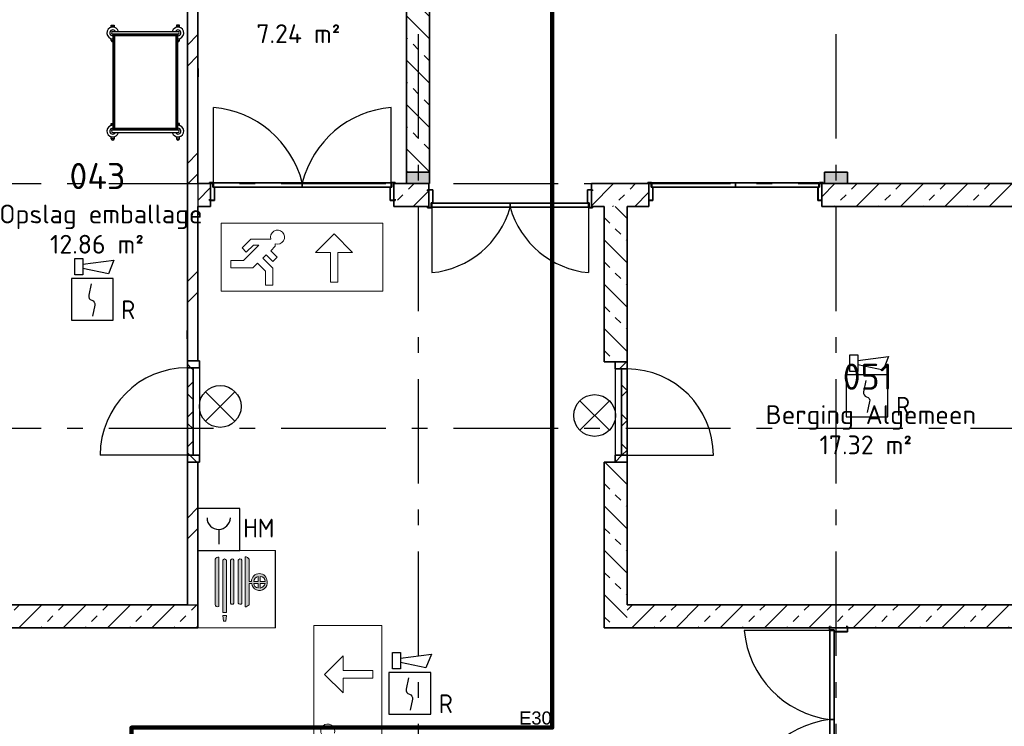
# Model space of a CAD drawing. Header units: millimetres. Extents: x -285236 to 84130, y -470 to 79511.
# Tile 156 of 192: x -5188 to 4241, y 49890 to 56651. Entities that reach past the tile are written whole.
import ezdxf
from ezdxf.enums import TextEntityAlignment as Align

# ---------------------------------------------------------------- set-up
doc = ezdxf.new("R2010")
doc.units = ezdxf.units.MM
doc.linetypes.add('NLRS_stramien', pattern=[1650, 1000, -250, 150, -250])
doc.layers.add('EL6511--', color=3, linetype='Continuous')
doc.layers.add('XREF', color=254, linetype='Continuous')
doc.styles.add('ISOCPEUR_1', font='isocpeur.ttf', dxfattribs={"height": 250})
doc.styles.add('ISOCPEUR_3', font='isocpeur.ttf', dxfattribs={"height": 180})
doc.styles.add('STABICAD-018', font='ISOCP.SHX', dxfattribs={"height": 180})
doc.styles.get("Standard").update_dxf_attribs({"font": 'arial.ttf'})
pattern_1 = [(45, (-29773.96, 17038.63), (-141.4214, 141.4214), []), (135, (-29773.96, 17038.63), (-141.4214, -141.4214), [])]
pattern_2 = [(45, (-29773.96, 17038.63), (-141.42136, 141.42136), []), (135, (-29773.96, 17038.63), (-141.42136, -141.42136), [])]

# ---------------------------------------------------------------- blocks, each defined once
blk = doc.blocks.new('VB654NVI')
at = {"color": 0, "linetype": 'Continuous'}
for p, q in [((-1.414, 1.586), (1.414, 4.414)), ((-1.414, 4.414), (1.414, 1.586))]:
    blk.add_line(p, q, dxfattribs=at)
blk.add_circle((0, 3), 2, dxfattribs=at)
at = {"color": 0, "linetype": 'Continuous', "style": 'STABICAD-018'}
for tag, p in [('ARTICLECODE', (-2.661, 12.862)), ('FIREPROTECTION_PANEL', (0.003, 9.854)), ('CODING', (0, 7))]:
    blk.add_attdef(tag, text='', height=1.8, dxfattribs=at).set_placement(p, align=Align.MIDDLE)
blk = doc.blocks.new('VB655IS2')
at = {"color": 0, "linetype": 'Continuous'}
blk.add_lwpolyline([(-1.667, 2.333), (-1.667, 3.909), (-0.89, 3.909), (-0.89, 2.333)], close=True, dxfattribs=at)
blk.add_lwpolyline([(-0.89, 3.371), (2.061, 3.756), (1.543, 2.449), (-0.89, 2.948)], dxfattribs=at)
blk = doc.blocks.new('*U137')
at = {"color": 0, "linetype": 'Continuous'}
for p, q in [((-2, 2), (-2, -2)), ((2, 2), (-2, 2)), ((2, -2), (2, 2)), ((-2, -2), (2, -2))]:
    blk.add_line(p, q, dxfattribs=at)
blk.add_lwpolyline([(-0.115, 1.468), (-0.337, 0.383, 0.399092), (-0.043, -0.089, -0.403068), (0.246, -0.559), (0.017, -1.602)], format="xyb", dxfattribs=at)
at = {"color": 0, "linetype": 'Continuous', "lineweight": 100}
blk.add_blockref('VB655IS2', (0, 0), dxfattribs=at)
at = {"color": 0, "linetype": 'Continuous', "style": 'STABICAD-018'}
for tag, p in [('CODING1', (-1.221, 12.191)), ('CODING2', (-0.947, 9.731)), ('ARTICLECODE', (0.777, 6.96)), ('FIREPROTECTION_PANEL', (0.777, 4.649)), ('FIREPROTECTION_ZONE', (0.049, 2.882)), ('FIREPROTECTION_HARDWARENUMBER', (5.423, -4.399))]:
    blk.add_attdef(tag, text='', height=1.8, dxfattribs=at).set_placement(p, align=Align.MIDDLE)
blk.add_attdef('TEXT1', (3.46, -3.379), '', height=1.8, dxfattribs=at)
blk = doc.blocks.new('VB653HAM')
at = {"color": 0, "linetype": 'Continuous'}
for p, q in [((-2, 5), (-2, 1)), ((2, 5), (-2, 5)), ((2, 1), (2, 5)), ((0, 3), (0, 1.593)), ((-2, 1), (2, 1))]:
    blk.add_line(p, q, dxfattribs=at)
for major_axis, ratio, start_param, end_param in [((-0.795, 0.795), 0.999959, 0.785419, 2.356174), ((0.819, 0.819), 0.942311, 3.956683, 5.468095)]:
    blk.add_ellipse((0, 4.124), major_axis=major_axis, ratio=ratio, start_param=start_param, end_param=end_param, dxfattribs=at)
at = {"color": 0, "linetype": 'Continuous', "style": 'STABICAD-018'}
for tag, p in [('CODING1', (-0.941, 16.073)), ('CODING2', (-0.667, 13.612)), ('ARTICLECODE', (0.806, 11.293)), ('FIREPROTECTION_PANEL', (0.806, 8.983)), ('FIREPROTECTION_ZONE', (0.329, 6.764)), ('FIREPROTECTION_HARDWARENUMBER', (8.604, 4.455))]:
    blk.add_attdef(tag, text='', height=1.8, dxfattribs=at).set_placement(p, align=Align.MIDDLE)
blk.add_attdef('TEXT1', (2.861, 0.017), '', height=1.8, dxfattribs=at)

msp = doc.modelspace()

# ---------------------------------------------------------------- hatches: boundary and pattern name
at = {"layer": 'XREF', "lineweight": 9}
h = msp.add_hatch(dxfattribs=at)
h.set_pattern_fill('FP_6', color=256, angle=45, style=0, pattern_type=2)
h.set_pattern_definition([(45, (-29374, 17038.6), (-565.685, 565.685), []), (45, (-29174, 17038.6), (-565.685, 565.685), [])])
h.paths.add_polyline_path([(-3581.1304, 51052.6047), (-3481.1304, 51052.6047), (-3481.1304, 52417.6047), (-3581.1304, 52417.6047), (-3581.1304, 51055.7905)])
h.paths.add_polyline_path([(-3481.1304, 53387.6047), (-3481.1304, 58702.6047), (-3581.1304, 58702.6047), (-3581.1304, 53387.6047)])
h = msp.add_hatch(dxfattribs=at)
h.set_pattern_fill('FP_102', color=256, angle=45, style=0, pattern_type=2)
h.set_pattern_definition([(135, (-1262.13, 56892.6), (-212.13, -212.13), []), (135, (-1262.13, 57104.74), (-212.13, -212.13), [75, -75])])
h.paths.add_polyline_path([(-1262.1304, 55192.6047), (-1262.1304, 58702.6047), (-1482.1304, 58702.6047), (-1482.1304, 55192.6047), (-1268.4328, 55192.6047)])
at = {"layer": 'XREF', "lineweight": 25}
for points in [[(-1482.1304, 55082.6047), (-1262.1304, 55082.6047), (-1262.1304, 55192.6047), (-1482.1304, 55192.6047)], [(2517.8696, 55082.6047), (2737.8696, 55082.6047), (2737.8696, 55192.6047), (2517.8696, 55192.6047)]]:
    msp.add_hatch(color=256, dxfattribs=at).paths.add_polyline_path(points)
at = {"layer": 'XREF', "lineweight": 9}
h = msp.add_hatch(dxfattribs=at)
h.set_pattern_fill('FP_10', color=256, angle=-315, style=0, pattern_type=2)
h.set_pattern_definition([(225, (2618.87, 55082.6), (212.132, -212.132), []), (225, (2406.74, 55082.6), (212.132, -212.132), [75, -75])])
h.paths.add_polyline_path([(5336.8323, 54862.6047), (5348.3147, 54877.5688), (5381.1929, 54902.7971), (5419.4803, 54918.6563), (5460.5679, 54924.0655), (5501.6554, 54918.6563), (5539.9429, 54902.7971), (5573.7882, 54876.3083), (5584.3034, 54862.6047), (8718.8696, 54862.6047), (8718.8696, 55082.6047), (2493.3696, 55082.6047), (2493.3696, 54862.6047), (5323.0863, 54862.6047)])
h.paths.add_polyline_path([(628.8696, 54862.6047), (838.3696, 54862.6047), (838.3696, 55082.6047), (286.3696, 55082.6047), (286.3696, 54862.6047), (408.8696, 54862.6047)])
h.paths.add_polyline_path([(-1376.1014, 54862.6047), (-1268.6304, 54862.6047), (-1268.6304, 55082.6047), (-1604.1304, 55082.6047), (-1604.1304, 54862.6047), (-1482.1304, 54862.6047)])
h.paths.add_polyline_path([(-3461.8181, 54862.6047), (-3359.1304, 54862.6047), (-3359.1304, 55082.6047), (-3481.1304, 55082.6047), (-3481.1304, 54862.6047)])
h = msp.add_hatch(dxfattribs=at)
h.set_pattern_fill('FP_9', color=256, angle=45, style=0, pattern_type=2)
h.set_pattern_definition([(315, (408.87, 52847.6), (212.13, 212.13), []), (315, (408.87, 52635.47), (212.132, 212.132), [75, -75])])
h.paths.add_polyline_path([(408.8696, 50832.6047), (628.8696, 50832.6047), (628.8696, 52415.6047), (408.8696, 52415.6047), (408.8696, 51052.6047)])
h.paths.add_polyline_path([(408.8696, 53375.6047), (628.8696, 53375.6047), (628.8696, 54862.6047), (408.8696, 54862.6047), (408.8696, 53736.768)])
h = msp.add_hatch(dxfattribs=at)
h.set_pattern_fill('FP_115', color=256, angle=-90, style=0, pattern_type=2)
h.set_pattern_definition(pattern_1)
h.paths.add_polyline_path([(-3481.1304, 52417.6047), (-3467.1304, 52417.6047), (-3467.1304, 52484.6047), (-3581.1304, 52484.6047), (-3581.1304, 52417.6047), (-3527.1304, 52417.6047)])
h.paths.add_polyline_path([(-3581.1304, 53320.6047), (-3467.1304, 53320.6047), (-3467.1304, 53387.6047), (-3581.1304, 53387.6047)])
h = msp.add_hatch(dxfattribs=at)
h.set_pattern_fill('FP_154', color=256, angle=-90, style=0, pattern_type=2)
h.set_pattern_definition(pattern_2)
h.paths.add_polyline_path([(514.8696, 52415.6047), (628.8696, 52415.6047), (628.8696, 52482.6047), (514.8696, 52482.6047)])
h.paths.add_polyline_path([(514.8696, 53308.6047), (628.8696, 53308.6047), (628.8696, 53375.6047), (514.8696, 53375.6047)])
h = msp.add_hatch(dxfattribs=at)
h.set_pattern_fill('FP_115', color=256, angle=-90, style=0, pattern_type=2)
h.set_pattern_definition(pattern_1)
h.paths.add_polyline_path([(-3581.1304, 52484.6047), (-3527.1304, 52484.6047), (-3527.1304, 53320.6047), (-3581.1304, 53320.6047), (-3581.1304, 52763.8742)])
h = msp.add_hatch(dxfattribs=at)
h.set_pattern_fill('FP_154', color=256, angle=-90, style=0, pattern_type=2)
h.set_pattern_definition(pattern_2)
h.paths.add_polyline_path([(628.8696, 52482.6047), (628.8696, 53308.6047), (574.8696, 53308.6047), (574.8696, 52482.6047)])
at = {"layer": 'XREF'}
h = msp.add_hatch(color=256, dxfattribs=at)
h.paths.add_polyline_path([(-2738.9934, 50832.6047), (-2738.9934, 51572.5563), (-2741.1304, 51572.5563), (-2741.1304, 50832.6047)])
h.paths.add_polyline_path([(-3214.2508, 50895.3383), (-3208.6762, 50948.3771), (-3243.7878, 50948.3771), (-3236.9169, 50895.3383)])
h.paths.add_polyline_path([(-3243.7878, 50977.7315), (-3208.6762, 50977.7315), (-3208.6762, 51477.9404), (-3213.382, 51485.5905), (-3217.0028, 51488.3374), (-3221.2334, 51490.1288), (-3226.1229, 51490.8567), (-3226.3411, 51490.8567), (-3230.85, 51490.2812), (-3235.1718, 51488.5505), (-3238.9203, 51485.7897), (-3241.855, 51482.1757), (-3243.7878, 51477.9404), (-3243.7878, 51031.8408)])
h.paths.add_polyline_path([(-3029.3554, 51031.8408), (-3018.4054, 51033.8621), (-3008.1163, 51038.1193), (-2998.9394, 51044.4257), (-2991.2769, 51052.505), (-2991.2769, 51257.4973), (-2965.6654, 51257.4973), (-2961.7935, 51239.6055), (-2953.6704, 51223.2005), (-2941.788, 51209.2752), (-2926.8653, 51198.6724), (-2909.4723, 51191.9921), (-2891.6412, 51189.7611), (-2873.4717, 51191.9921), (-2856.3967, 51198.5915), (-2841.4498, 51209.1601), (-2829.5354, 51223.0581), (-2821.3747, 51239.4444), (-2817.4617, 51257.3272), (-2818.0331, 51275.6242), (-2821.3747, 51296.9207), (-2828.0717, 51313.0887), (-2839.9793, 51328.607), (-2855.4976, 51340.5146), (-2873.5691, 51348.0001), (-2892.9621, 51350.5532), (-2912.3552, 51348.0001), (-2930.4266, 51340.5146), (-2945.945, 51328.607), (-2957.8526, 51313.0887), (-2965.338, 51295.0173), (-2967.8911, 51275.6242), (-2991.2769, 51275.6242), (-2992.0649, 51490.8567), (-2998.4383, 51498.7745), (-3007.5527, 51505.6566), (-3018.07, 51510.1088), (-3029.3554, 51511.8625), (-3029.3554, 51033.8621)])
h.paths.add_polyline_path([(-3293.1789, 51032.3876), (-3287.1218, 51033.185), (-3281.4775, 51035.523), (-3281.4775, 51509.1622), (-3291.5584, 51507.283), (-3301.0343, 51503.3633), (-3309.497, 51497.5719), (-3316.5819, 51490.1584), (-3315.7844, 51049.7334), (-3313.4465, 51044.089), (-3309.7273, 51039.2421), (-3304.8804, 51035.523), (-3299.2361, 51033.185)])
h.paths.add_polyline_path([(-3153.1548, 51057.2304), (-3146.4956, 51058.479), (-3141.7529, 51060.8307), (-3137.8274, 51064.2421), (-3135.8376, 51066.5852), (-3135.8376, 51479.2892), (-3141.0803, 51486.5536), (-3149.134, 51490.4774), (-3158.0859, 51490.1288), (-3165.81, 51485.5905), (-3170.4719, 51477.9404), (-3170.4719, 51066.5852), (-3167.1612, 51062.6867), (-3159.8139, 51058.479), (-3153.9777, 51057.3328)])
h.paths.add_polyline_path([(-3078.5718, 51057.3328), (-3069.8164, 51058.479), (-3065.055, 51060.8307), (-3063.998, 51061.442), (-3060.3122, 51065.0443), (-3060.3122, 51479.2892), (-3065.555, 51486.5536), (-3073.6086, 51490.4774), (-3082.5605, 51490.1288), (-3090.2846, 51485.5905), (-3094.9465, 51477.9404), (-3094.9465, 51068.5019), (-3090.2842, 51062.6867), (-3086.0138, 51059.7186), (-3080.892, 51057.8621)])
h.paths.add_polyline_path([(-2885.4796, 51212.2145), (-2885.4796, 51257.4973), (-2837.669, 51257.4973), (-2843.2031, 51244.0406), (-2850.961, 51232.8256), (-2861.0712, 51223.4282), (-2873.4717, 51216.2565), (-2881.4215, 51213.5805)])
h.paths.add_polyline_path([(-2904.6984, 51215.3738), (-2917.5312, 51217.6087), (-2928.7752, 51223.3308), (-2934.4842, 51227.7115), (-2941.788, 51237.9071), (-2945.3866, 51246.5949), (-2946.8219, 51257.4973), (-2904.6984, 51257.4973), (-2904.6984, 51216.8091)])
h.paths.add_polyline_path([(-2860.5555, 51275.6242), (-2885.4796, 51275.6242), (-2885.4796, 51324.4409), (-2872.8449, 51322.7775), (-2861.0712, 51317.9007), (-2850.961, 51310.1428), (-2843.2031, 51300.0326), (-2838.3263, 51288.2589), (-2837.669, 51275.6242), (-2856.3967, 51275.6242)])
h.paths.add_polyline_path([(-2934.4842, 51275.6242), (-2946.8219, 51275.6242), (-2941.788, 51293.2198), (-2934.9582, 51304.5335), (-2928.7752, 51311.6989), (-2917.5312, 51319.5708), (-2904.6984, 51324.4409), (-2904.6984, 51275.6242), (-2928.7752, 51275.6242)])
at = {"layer": 'XREF', "lineweight": 9}
h = msp.add_hatch(dxfattribs=at)
h.set_pattern_fill('FP_5', color=256, angle=-315, style=0, pattern_type=2)
h.set_pattern_definition([(225, (-4976.13, 51052.6), (212.13, -212.13), []), (225, (-5188.26, 51052.6), (212.13, -212.13), [75, -75])])
h.paths.add_polyline_path([(-3481.1304, 50832.6047), (-3481.1304, 51052.6047), (-6471.1304, 51052.6047), (-6471.1304, 50832.6047), (-5131.767, 50832.6047)])
h = msp.add_hatch(dxfattribs=at)
h.set_pattern_fill('FP_11', color=256, angle=-315, style=0, pattern_type=2)
h.set_pattern_definition([(225, (6832.37, 51052.6), (212.132, -212.132), []), (225, (6620.24, 51052.6), (212.132, -212.132), [75, -75])])
h.paths.add_polyline_path([(13035.8696, 50832.6047), (13035.8696, 51052.6047), (12543.8696, 51052.6047), (12543.8696, 50832.6047), (12820.1829, 50832.6047)])
h.paths.add_polyline_path([(7537.8696, 50832.6047), (9842.8696, 50832.6047), (9842.8696, 51052.6047), (7537.8696, 51052.6047)])
h.paths.add_polyline_path([(11777.8696, 50832.6047), (11777.8696, 51052.6047), (10608.8696, 51052.6047), (10608.8696, 50832.6047), (11567.7213, 50832.6047)])
h.paths.add_polyline_path([(6771.8696, 50832.6047), (6771.8696, 51052.6047), (6337.8696, 51052.6047), (6337.8696, 50832.6047), (6604.8696, 50832.6047)])
h.paths.add_polyline_path([(713.0539, 50832.6047), (5571.8696, 50832.6047), (5571.8696, 51052.6047), (628.8696, 51052.6047), (628.8696, 50832.6047)])

# ---------------------------------------------------------------- linework, layer by layer
at = {"layer": 'EL6511--', "linetype": 'Continuous', "lineweight": 100}
msp.add_lwpolyline([(164.4527, 59082.6047), (-88.4686, 58456.0501), (-88.4686, 49877.2144), (-4118.0153, 49877.2144), (-4118.0153, 39495.4662), (-16296.743, 39495.4662), (-16296.743, 20675.4285), (-16572.1304, 20675.4285)], dxfattribs=at)
at = {"layer": 'XREF', "linetype": 'NLRS_stramien'}
for p, q in [((-1372.1304, 77962.7572), (-1372.1304, 8370.0218)), ((2627.8696, 77962.7572), (2627.8696, 8370.0218)), ((-47232.6128, 55082.6047), (64223.889, 55082.6047)), ((-47232.6128, 52742.6047), (64223.889, 52742.6047))]:
    msp.add_line(p, q, dxfattribs=at)
at = {"layer": 'XREF', "lineweight": 35}
for p, q in [((-3581.1304, 58702.6047), (-3581.1304, 53387.6047)), ((-3481.1304, 55082.6047), (-3481.1304, 58702.6047)), ((-1482.1304, 58702.6047), (-1482.1304, 55192.6047)), ((-1262.1304, 55192.6047), (-1262.1304, 58702.6047)), ((-1262.1304, 55192.6047), (-1482.1304, 55192.6047)), ((-1482.1304, 55192.6047), (-1482.1304, 55082.6047)), ((-1262.1304, 55082.6047), (-1262.1304, 55192.6047)), ((2737.8696, 55192.6047), (2517.8696, 55192.6047)), ((2517.8696, 55192.6047), (2517.8696, 55082.6047)), ((2737.8696, 55082.6047), (2737.8696, 55192.6047)), ((-3359.1304, 55082.6047), (-3481.1304, 55082.6047)), ((-3336.6304, 55094.1047), (-3371.6304, 55094.1047)), ((-3371.6304, 55094.1047), (-3371.6304, 55082.6047)), ((-3371.6304, 55082.6047), (-3370.1304, 55082.6047)), ((-3370.1304, 55082.6047), (-3370.1304, 55092.6047)), ((-3370.1304, 55092.6047), (-3338.1304, 55092.6047)), ((-3359.1304, 54862.6047), (-3359.1304, 55082.6047)), ((-3338.1304, 55092.6047), (-3338.1304, 55047.6047)), ((-3336.6304, 55049.1047), (-3336.6304, 55094.1047)), ((-2481.6304, 55089.1047), (-3331.6304, 55089.1047)), ((-3331.6304, 55089.1047), (-3331.6304, 55049.1047)), ((-1631.6304, 55089.1047), (-2481.6304, 55089.1047)), ((-2481.6304, 55089.1047), (-2481.6304, 55049.1047)), ((-2481.6304, 55049.1047), (-2481.6304, 55089.1047)), ((-1631.6304, 55049.1047), (-1631.6304, 55089.1047)), ((-1591.6304, 55094.1047), (-1626.6304, 55094.1047)), ((-1626.6304, 55094.1047), (-1626.6304, 55049.1047)), ((-1625.1304, 55047.6047), (-1625.1304, 55092.6047)), ((-1625.1304, 55092.6047), (-1593.1304, 55092.6047)), ((-1482.1304, 55082.6047), (-1604.1304, 55082.6047)), ((-1604.1304, 55082.6047), (-1604.1304, 54862.6047)), ((-1593.1304, 55092.6047), (-1593.1304, 55082.6047)), ((-1593.1304, 55082.6047), (-1591.6304, 55082.6047)), ((-1591.6304, 55082.6047), (-1591.6304, 55094.1047)), ((-1482.1304, 55082.6047), (-1262.1304, 55082.6047)), ((-1268.6304, 54862.6047), (-1268.6304, 55082.6047)), ((838.3696, 55082.6047), (286.3696, 55082.6047)), ((286.3696, 55082.6047), (286.3696, 54862.6047)), ((860.8696, 55094.1047), (825.8696, 55094.1047)), ((825.8696, 55094.1047), (825.8696, 55082.6047)), ((827.3696, 55082.6047), (827.3696, 55092.6047)), ((827.3696, 55092.6047), (859.3696, 55092.6047)), ((838.3696, 54862.6047), (838.3696, 55082.6047)), ((859.3696, 55092.6047), (859.3696, 55047.6047)), ((860.8696, 55049.1047), (860.8696, 55094.1047)), ((1665.8696, 55089.1047), (865.8696, 55089.1047)), ((865.8696, 55089.1047), (865.8696, 55049.1047)), ((2465.8696, 55089.1047), (1665.8696, 55089.1047)), ((1665.8696, 55089.1047), (1665.8696, 55049.1047)), ((1665.8696, 55049.1047), (1665.8696, 55089.1047)), ((2465.8696, 55049.1047), (2465.8696, 55089.1047)), ((2505.8696, 55094.1047), (2470.8696, 55094.1047)), ((2470.8696, 55094.1047), (2470.8696, 55049.1047)), ((2472.3696, 55047.6047), (2472.3696, 55092.6047)), ((2472.3696, 55092.6047), (2504.3696, 55092.6047)), ((2517.8696, 55082.6047), (2493.3696, 55082.6047)), ((2493.3696, 55082.6047), (2493.3696, 54862.6047)), ((2504.3696, 55092.6047), (2504.3696, 55082.6047)), ((2505.8696, 55082.6047), (2505.8696, 55094.1047)), ((2517.8696, 55082.6047), (2737.8696, 55082.6047)), ((6517.8696, 55082.6047), (2737.8696, 55082.6047)), ((-3338.1304, 55047.6047), (-3323.1304, 55047.6047)), ((-3321.6304, 55049.1047), (-3336.6304, 55049.1047)), ((-3331.6304, 55049.1047), (-2481.6304, 55049.1047)), ((-3323.1304, 55047.6047), (-3323.1304, 54922.6047)), ((-3321.6304, 54921.1047), (-3321.6304, 55049.1047)), ((-2481.6304, 55049.1047), (-1631.6304, 55049.1047)), ((-1626.6304, 55049.1047), (-1641.6304, 55049.1047)), ((-1641.6304, 55049.1047), (-1641.6304, 54921.1047)), ((-1640.1304, 54922.6047), (-1640.1304, 55047.6047)), ((-1640.1304, 55047.6047), (-1625.1304, 55047.6047)), ((-1231.1304, 55024.1047), (-1281.1304, 55024.1047)), ((-1281.1304, 55024.1047), (-1281.1304, 55012.6047)), ((-1281.1304, 55012.6047), (-1279.6304, 55012.6047)), ((-1279.6304, 55012.6047), (-1279.6304, 55022.6047)), ((-1279.6304, 55022.6047), (-1232.6304, 55022.6047)), ((-1232.6304, 55022.6047), (-1232.6304, 54897.6047)), ((-1231.1304, 54896.1047), (-1231.1304, 55024.1047)), ((298.8696, 55024.1047), (248.8696, 55024.1047)), ((248.8696, 55024.1047), (248.8696, 54896.1047)), ((250.3696, 54897.6047), (250.3696, 55022.6047)), ((250.3696, 55022.6047), (297.3696, 55022.6047)), ((297.3696, 55022.6047), (297.3696, 55012.6047)), ((297.3696, 55012.6047), (298.8696, 55012.6047)), ((298.8696, 55012.6047), (298.8696, 55024.1047)), ((859.3696, 55047.6047), (874.3696, 55047.6047)), ((875.8696, 55049.1047), (860.8696, 55049.1047)), ((865.8696, 55049.1047), (1665.8696, 55049.1047)), ((874.3696, 55047.6047), (874.3696, 54922.6047)), ((875.8696, 54921.1047), (875.8696, 55049.1047)), ((1665.8696, 55049.1047), (2465.8696, 55049.1047)), ((2470.8696, 55049.1047), (2455.8696, 55049.1047)), ((2455.8696, 55049.1047), (2455.8696, 54921.1047)), ((2457.3696, 54922.6047), (2457.3696, 55047.6047)), ((2457.3696, 55047.6047), (2472.3696, 55047.6047)), ((-3370.1304, 54932.6047), (-3371.6304, 54932.6047)), ((-3371.6304, 54932.6047), (-3371.6304, 54921.1047)), ((-3371.6304, 54921.1047), (-3321.6304, 54921.1047)), ((-3370.1304, 54922.6047), (-3370.1304, 54932.6047)), ((-3323.1304, 54922.6047), (-3370.1304, 54922.6047)), ((-1641.6304, 54921.1047), (-1591.6304, 54921.1047)), ((-1593.1304, 54922.6047), (-1640.1304, 54922.6047)), ((-1591.6304, 54932.6047), (-1593.1304, 54932.6047)), ((-1593.1304, 54932.6047), (-1593.1304, 54922.6047)), ((-1591.6304, 54921.1047), (-1591.6304, 54932.6047)), ((-1232.6304, 54897.6047), (-1247.6304, 54897.6047)), ((-1247.6304, 54897.6047), (-1247.6304, 54852.6047)), ((-1246.1304, 54851.1047), (-1246.1304, 54896.1047)), ((-1246.1304, 54896.1047), (-1231.1304, 54896.1047)), ((-491.1304, 54896.1047), (-1241.1304, 54896.1047)), ((-1241.1304, 54896.1047), (-1241.1304, 54856.1047)), ((-491.1304, 54856.1047), (-491.1304, 54896.1047)), ((258.8696, 54896.1047), (-491.1304, 54896.1047)), ((-491.1304, 54896.1047), (-491.1304, 54856.1047)), ((248.8696, 54896.1047), (263.8696, 54896.1047)), ((265.3696, 54897.6047), (250.3696, 54897.6047)), ((258.8696, 54856.1047), (258.8696, 54896.1047)), ((263.8696, 54896.1047), (263.8696, 54851.1047)), ((265.3696, 54852.6047), (265.3696, 54897.6047)), ((874.3696, 54922.6047), (838.3696, 54922.6047)), ((838.3696, 54921.1047), (875.8696, 54921.1047)), ((2455.8696, 54921.1047), (2493.3696, 54921.1047)), ((2493.3696, 54922.6047), (2457.3696, 54922.6047)), ((-3481.1304, 53387.6047), (-3481.1304, 54862.6047)), ((-3481.1304, 54862.6047), (-3359.1304, 54862.6047)), ((-1604.1304, 54862.6047), (-1268.6304, 54862.6047)), ((-1279.6304, 54862.6047), (-1281.1304, 54862.6047)), ((-1281.1304, 54862.6047), (-1281.1304, 54851.1047)), ((-1281.1304, 54851.1047), (-1246.1304, 54851.1047)), ((-1279.6304, 54852.6047), (-1279.6304, 54862.6047)), ((-1247.6304, 54852.6047), (-1279.6304, 54852.6047)), ((-1241.1304, 54856.1047), (-491.1304, 54856.1047)), ((-491.1304, 54856.1047), (258.8696, 54856.1047)), ((263.8696, 54851.1047), (298.8696, 54851.1047)), ((297.3696, 54852.6047), (265.3696, 54852.6047)), ((286.3696, 54862.6047), (408.8696, 54862.6047)), ((298.8696, 54862.6047), (297.3696, 54862.6047)), ((297.3696, 54862.6047), (297.3696, 54852.6047)), ((298.8696, 54851.1047), (298.8696, 54862.6047)), ((408.8696, 54862.6047), (408.8696, 53375.6047)), ((628.8696, 53375.6047), (628.8696, 54862.6047)), ((628.8696, 54862.6047), (838.3696, 54862.6047)), ((2493.3696, 54862.6047), (5264.8696, 54862.6047)), ((-3581.1304, 53387.6047), (-3481.1304, 53387.6047)), ((-3581.1304, 53320.6047), (-3581.1304, 53387.6047)), ((-3581.1304, 53387.6047), (-3467.1304, 53387.6047)), ((-3467.1304, 53387.6047), (-3467.1304, 53320.6047)), ((408.8696, 53375.6047), (628.8696, 53375.6047)), ((628.8696, 53375.6047), (514.8696, 53375.6047)), ((514.8696, 53375.6047), (514.8696, 53308.6047)), ((628.8696, 53308.6047), (628.8696, 53375.6047)), ((-3467.1304, 53320.6047), (-3581.1304, 53320.6047)), ((-3581.1304, 53320.6047), (-3527.1304, 53320.6047)), ((-3581.1304, 52484.6047), (-3581.1304, 53320.6047)), ((-3527.1304, 53320.6047), (-3527.1304, 52484.6047)), ((514.8696, 53308.6047), (628.8696, 53308.6047)), ((628.8696, 53308.6047), (574.8696, 53308.6047)), ((574.8696, 53308.6047), (574.8696, 52482.6047)), ((628.8696, 52482.6047), (628.8696, 53308.6047)), ((-3581.1304, 52484.6047), (-3467.1304, 52484.6047)), ((-3581.1304, 52417.6047), (-3581.1304, 52484.6047)), ((-3527.1304, 52484.6047), (-3581.1304, 52484.6047)), ((-3467.1304, 52484.6047), (-3467.1304, 52417.6047)), ((628.8696, 52482.6047), (514.8696, 52482.6047)), ((514.8696, 52482.6047), (514.8696, 52415.6047)), ((574.8696, 52482.6047), (628.8696, 52482.6047)), ((628.8696, 52415.6047), (628.8696, 52482.6047)), ((-3581.1304, 52417.6047), (-3581.1304, 51052.6047)), ((-3481.1304, 52417.6047), (-3581.1304, 52417.6047)), ((-3467.1304, 52417.6047), (-3581.1304, 52417.6047)), ((-3481.1304, 50832.6047), (-3481.1304, 52417.6047)), ((408.8696, 52415.6047), (408.8696, 50832.6047)), ((628.8696, 52415.6047), (408.8696, 52415.6047)), ((514.8696, 52415.6047), (628.8696, 52415.6047)), ((628.8696, 51052.6047), (628.8696, 52415.6047)), ((-3581.1304, 51052.6047), (-5262.1304, 51052.6047)), ((5264.8696, 51052.6047), (628.8696, 51052.6047)), ((-6622.1304, 50832.6047), (-3481.1304, 50832.6047)), ((408.8696, 50832.6047), (5571.8696, 50832.6047)), ((2577.8696, 50845.1047), (2566.3696, 50845.1047)), ((2566.3696, 50845.1047), (2566.3696, 50810.1047)), ((2567.8696, 50811.6047), (2567.8696, 50843.6047)), ((2567.8696, 50843.6047), (2577.8696, 50843.6047)), ((2577.8696, 50843.6047), (2577.8696, 50845.1047)), ((2727.8696, 50845.1047), (2727.8696, 50843.6047)), ((2739.3696, 50845.1047), (2727.8696, 50845.1047)), ((2727.8696, 50843.6047), (2737.8696, 50843.6047)), ((2737.8696, 50843.6047), (2737.8696, 50796.6047)), ((2739.3696, 50795.1047), (2739.3696, 50845.1047)), ((2566.3696, 50810.1047), (2611.3696, 50810.1047)), ((2612.8696, 50811.6047), (2567.8696, 50811.6047)), ((2571.3696, 50805.1047), (2571.3696, 49955.1047)), ((2611.3696, 50805.1047), (2571.3696, 50805.1047)), ((2611.3696, 50810.1047), (2611.3696, 50795.1047)), ((2611.3696, 49955.1047), (2611.3696, 50805.1047)), ((2611.3696, 50795.1047), (2739.3696, 50795.1047)), ((2612.8696, 50796.6047), (2612.8696, 50811.6047)), ((2737.8696, 50796.6047), (2612.8696, 50796.6047)), ((2571.3696, 49955.1047), (2611.3696, 49955.1047)), ((2571.3696, 49955.1047), (2571.3696, 49105.1047)), ((2611.3696, 49955.1047), (2571.3696, 49955.1047)), ((2611.3696, 49105.1047), (2611.3696, 49955.1047))]:
    msp.add_line(p, q, dxfattribs=at)
at = {"layer": 'XREF'}
for p, q in [((-4296.8131, 56537.0989), (-3671.8131, 56537.0989)), ((-3331.6304, 55089.1047), (-3331.6304, 55811.6436)), ((-1631.6304, 55089.1047), (-1631.6304, 55811.6436)), ((-4296.8131, 55572.0989), (-3671.8131, 55572.0989)), ((-1241.1304, 54856.1047), (-1241.1304, 54230.5663)), ((258.8696, 54856.1047), (258.8696, 54230.5663)), ((-3467.1304, 53320.6047), (-3467.1304, 52484.6047)), ((514.8696, 53308.6047), (514.8696, 52482.6047)), ((-3581.1304, 52484.6047), (-4417.1304, 52484.6047)), ((628.8696, 52482.6047), (1454.8696, 52482.6047)), ((2571.3696, 50805.1047), (1751.092, 50805.1047))]:
    msp.add_line(p, q, dxfattribs=at)
at = {"layer": 'XREF', "lineweight": 9}
for p, q in [((-3481.1303, 56185.1698), (-3476.1303, 56185.1698)), ((-3476.1303, 56105.1698), (-3481.1303, 56105.1698)), ((-3476.1303, 56185.1698), (-3476.1303, 56105.1698)), ((3192.1063, 55087.6047), (3272.1063, 55087.6047)), ((3192.1063, 55082.6047), (3192.1063, 55087.6047)), ((3272.1063, 55087.6047), (3272.1063, 55082.6047)), ((3272.1063, 55087.6047), (3352.1063, 55087.6047)), ((3272.1063, 55082.6047), (3272.1063, 55087.6047)), ((3352.1063, 55087.6047), (3352.1063, 55082.6047)), ((-3586.1303, 53597.5825), (-3586.1303, 53677.5825)), ((-3586.1303, 53677.5825), (-3581.1304, 53677.5825)), ((-3581.1304, 53597.5825), (-3586.1303, 53597.5825)), ((628.8697, 51815.3895), (633.8697, 51815.3895)), ((633.8697, 51815.3895), (633.8697, 51735.3895)), ((628.8697, 51735.3895), (633.8697, 51735.3895)), ((633.8697, 51735.3895), (628.8697, 51735.3895)), ((633.8697, 51735.3895), (633.8697, 51655.3895)), ((633.8697, 51655.3895), (628.8697, 51655.3895))]:
    msp.add_line(p, q, dxfattribs=at)
at = {"layer": 'XREF', "lineweight": 25}
for p, q in [((-3481.1304, 55082.6047), (-3481.1304, 54862.6047)), ((-3581.1304, 51052.6047), (-3481.1304, 51052.6047))]:
    msp.add_line(p, q, dxfattribs=at)
at = {"layer": 'XREF', "lineweight": 13}
for p, q in [((-1711.1209, 54702.6047), (-3258.948, 54702.6047)), ((-3258.948, 54702.6047), (-3258.948, 54052.5751)), ((-1711.1209, 54702.6047), (-3258.948, 54702.6047)), ((-3258.948, 54702.6047), (-3258.948, 54052.5751)), ((-1711.1209, 54052.5751), (-1711.1209, 54702.6047)), ((-1711.1209, 54052.5751), (-1711.1209, 54702.6047)), ((-2354.6841, 54424.0112), (-2177.035, 54601.6603)), ((-2177.035, 54601.6603), (-1999.3859, 54424.0112)), ((-3057.7328, 54466.7132), (-2974.8411, 54549.605)), ((-2974.8411, 54549.605), (-2782.1479, 54549.605)), ((-2739.8546, 54507.3117), (-2739.8546, 54482.9356)), ((-3017.5354, 54426.5158), (-3057.7328, 54466.7132)), ((-3044.0656, 54347.2114), (-2897.5494, 54493.7276)), ((-2950.3237, 54493.7276), (-3017.5354, 54426.5158)), ((-2897.5494, 54493.7276), (-2950.3237, 54493.7276)), ((-2827.8617, 54402.6257), (-2860.5067, 54369.9807)), ((-2762.8398, 54337.6037), (-2827.8617, 54402.6257)), ((-2739.8546, 54482.9356), (-2783.8157, 54438.9745)), ((-2783.8157, 54438.9745), (-2722.6424, 54377.8011)), ((-2212.5648, 54424.0112), (-2354.6841, 54424.0112)), ((-2212.5648, 54139.7727), (-2212.5648, 54424.0112)), ((-1999.3859, 54424.0112), (-2141.5052, 54424.0112)), ((-2141.5052, 54424.0112), (-2141.5052, 54139.7727)), ((-3166.6512, 54276.1517), (-3166.6512, 54347.2114)), ((-3166.6512, 54347.2114), (-3044.0656, 54347.2114)), ((-2910.7535, 54319.7339), (-2954.3357, 54276.1517)), ((-2834.949, 54243.9294), (-2910.7535, 54319.7339)), ((-2860.5067, 54369.9807), (-2763.8894, 54273.3633)), ((-2722.6424, 54377.8011), (-2762.8398, 54337.6037)), ((-2954.3357, 54276.1517), (-3166.6512, 54276.1517)), ((-2834.949, 54109.4228), (-2834.949, 54243.9294)), ((-2763.8894, 54273.3633), (-2763.8894, 54109.4228)), ((-2141.5052, 54139.7727), (-2212.5648, 54139.7727)), ((-3258.948, 54052.5751), (-1711.1209, 54052.5751)), ((-3258.948, 54052.5751), (-1711.1209, 54052.5751)), ((-2763.8894, 54109.4228), (-2834.949, 54109.4228)), ((-2738.9934, 51572.5563), (-3481.1304, 51572.5563)), ((-3481.1304, 51572.5563), (-3481.1304, 50832.6047)), ((-2741.1304, 51572.5563), (-3481.1304, 51572.5563)), ((-3481.1304, 51572.5563), (-3481.1304, 50832.6047)), ((-3316.5819, 51055.7905), (-3316.5819, 51490.1584)), ((-3281.4775, 51509.1622), (-3281.4775, 51035.523)), ((-3135.8376, 51479.2892), (-3135.8376, 51066.5852)), ((-3060.3122, 51479.2892), (-3060.3122, 51065.0443)), ((-3029.3554, 51031.8408), (-3029.3554, 51511.8625)), ((-2991.2769, 51489.8779), (-2991.2769, 51275.6242)), ((-2741.1304, 50832.6047), (-2741.1304, 51572.5563)), ((-2738.9934, 50832.6047), (-2738.9934, 51572.5563)), ((-3243.7878, 50977.7315), (-3243.7878, 51477.9404)), ((-3208.6762, 51477.9404), (-3208.6762, 50977.7315)), ((-3170.4719, 51066.5852), (-3170.4719, 51477.9404)), ((-3094.9465, 51068.5019), (-3094.9465, 51477.9404)), ((-2904.6984, 51275.6242), (-2904.6984, 51324.4409)), ((-2885.4796, 51324.4409), (-2885.4796, 51275.6242)), ((-2991.2769, 51275.6242), (-2967.8911, 51275.6242)), ((-2965.6654, 51257.4973), (-2991.2769, 51257.4973)), ((-2991.2769, 51257.4973), (-2991.2769, 51052.505)), ((-2946.8219, 51275.6242), (-2904.6984, 51275.6242)), ((-2904.6984, 51257.4973), (-2946.8219, 51257.4973)), ((-2904.6984, 51215.3738), (-2904.6984, 51257.4973)), ((-2885.4796, 51275.6242), (-2836.6629, 51275.6242)), ((-2885.4796, 51257.4973), (-2885.4796, 51212.2145)), ((-2837.669, 51257.4973), (-2885.4796, 51257.4973)), ((-3208.6762, 50977.7315), (-3243.7878, 50977.7315)), ((-3243.7878, 50948.3771), (-3208.6762, 50948.3771)), ((-3236.9169, 50895.3383), (-3243.7878, 50948.3771)), ((-3208.6762, 50948.3771), (-3214.2508, 50895.3383)), ((-3481.1304, 50832.6047), (-2738.9934, 50832.6047)), ((-3481.1304, 50832.6047), (-2741.1304, 50832.6047)), ((-3214.2508, 50895.3383), (-3236.9169, 50895.3383)), ((-2370.0364, 50852.5891), (-2370.0364, 49304.7621)), ((-1720.0067, 50852.5891), (-2370.0364, 50852.5891)), ((-2370.0364, 50852.5891), (-2370.0364, 49304.7621)), ((-1720.0067, 50852.5891), (-2370.0364, 50852.5891)), ((-1720.0067, 49304.7621), (-1720.0067, 50852.5891)), ((-1720.0067, 49304.7621), (-1720.0067, 50852.5891)), ((-2269.0919, 50386.675), (-2091.4429, 50564.3241)), ((-2091.4429, 50564.3241), (-2091.4429, 50422.2048)), ((-2091.4429, 50209.0259), (-2269.0919, 50386.675)), ((-2091.4429, 50422.2048), (-1807.2044, 50422.2048)), ((-1807.2044, 50351.1452), (-2091.4429, 50351.1452)), ((-2091.4429, 50351.1452), (-2091.4429, 50209.0259)), ((-1807.2044, 50422.2048), (-1807.2044, 50351.1452))]:
    msp.add_line(p, q, dxfattribs=at)
at = {"layer": 'XREF', "flags": 128}
for points in [[(-4311.8131, 56578.5526), (-4311.8131, 56586.4052), (-4281.8131, 56586.4052), (-4281.8131, 56578.5526)], [(-4310.7377, 56586.4052), (-4310.7377, 56598.2171), (-4282.8885, 56598.2171), (-4282.8885, 56586.4052)], [(-3656.8131, 56578.5526), (-3656.8131, 56586.4052), (-3686.8131, 56586.4052), (-3686.8131, 56578.5526)], [(-3657.8885, 56586.4052), (-3657.8885, 56598.2171), (-3685.7377, 56598.2171), (-3685.7377, 56586.4052)], [(-4296.8131, 56451.0989), (-4311.8131, 56451.0989), (-4311.8131, 56470.6452)], [(-3671.8131, 56451.0989), (-3656.8131, 56451.0989), (-3656.8131, 56470.6452)], [(-4311.8131, 55638.5526), (-4311.8131, 55646.4052), (-4296.8131, 55646.4052)], [(-4310.7377, 55646.4052), (-4310.7377, 55658.2171), (-4296.8131, 55658.2171)], [(-3657.8885, 55646.4052), (-3657.8885, 55658.2171), (-3671.8131, 55658.2171)], [(-3656.8131, 55638.5526), (-3656.8131, 55646.4052), (-3671.8131, 55646.4052)], [(-4281.8131, 55530.6452), (-4281.8131, 55511.0989), (-4311.8131, 55511.0989), (-4311.8131, 55530.6452)], [(-3686.8131, 55530.6452), (-3686.8131, 55511.0989), (-3656.8131, 55511.0989), (-3656.8131, 55530.6452)]]:
    msp.add_lwpolyline(points, dxfattribs=at)
for points in [[(-4296.8131, 55597.0989), (-3671.8131, 55597.0989), (-3671.8131, 56512.0989), (-4296.8131, 56512.0989)], [(-4286.8131, 55607.0989), (-3681.8131, 55607.0989), (-3681.8131, 56502.0989), (-4286.8131, 56502.0989)], [(-4279.8131, 55614.0989), (-3688.8131, 55614.0989), (-3688.8131, 56495.0989), (-4279.8131, 56495.0989)]]:
    msp.add_lwpolyline(points, close=True, dxfattribs=at)
at = {"layer": 'XREF'}
for centre, radius, start, end in [((-4296.8131, 56524.5989), 56, 12.89789393, 270), ((-3671.8131, 56524.5989), 56, 270, 167.10210607), ((-4296.8131, 56524.5989), 28, 26.51477463, 270), ((-4296.8131, 56524.5989), 12.5, 90, 270), ((-3671.8131, 56524.5989), 28, 270, 153.48522537), ((-3671.8131, 56524.5989), 12.5, 270, 90), ((-4296.8131, 56451.0989), 13.4283, 180, 270), ((-3671.8131, 56451.0989), 13.4283, 270, 0), ((-3414.0805, 54853.4062), 961.778, 14.18569476, 85.08218217), ((-1549.1802, 54853.4062), 961.778, 94.91781783, 165.81430524), ((-4296.8131, 55584.5989), 56, 90, 347.10210607), ((-3671.8131, 55584.5989), 56, 192.89789393, 90), ((-4296.8131, 55584.5989), 28, 90, 333.48522537), ((-4296.8131, 55584.5989), 12.5, 90, 270), ((-3671.8131, 55584.5989), 28, 206.51477463, 90), ((-3671.8131, 55584.5989), 12.5, 270, 90), ((-4296.8131, 55511.0989), 13.4283, 180, 0), ((-3671.8131, 55511.0989), 13.4283, 180, 0), ((-1323.5805, 55091.8031), 865.1745, 275.46851933, 344.19115439), ((341.3198, 55091.8031), 865.1745, 195.80884561, 264.53148067), ((-3581.1304, 52484.6047), 836, 90, 180), ((628.8696, 52482.6047), 826, 0, 90), ((2687.0681, 50887.5548), 939.6006, 185.03418924, 262.92688805), ((2687.0681, 49022.6546), 939.6006, 97.07311195, 174.96581076)]:
    msp.add_arc(centre, radius, start, end, dxfattribs=at)
at = {"layer": 'XREF', "lineweight": 13}
for centre, radius, start, end in [((-2718.6945, 54570.7651), 66.8886, 251.5577374, 198.4422626), ((-3277.5123, 51459.9129), 49.4087, 94.60308432, 142.25495447), ((-3226.232, 51472.4875), 18.3831, 17.25486494, 162.74513507), ((-3152.9161, 51472.4875), 18.3831, 21.7153146, 162.74513507), ((-3077.3907, 51472.4875), 18.3831, 21.7153146, 162.74513506), ((-3030.7969, 51465.3964), 46.4884, 31.77696594, 88.22303406), ((-2892.9621, 51275.6242), 74.929, 360, 180), ((-2891.5842, 51270.5424), 55.471, 103.67511592, 174.74367054), ((-2885.4796, 51275.6242), 48.8167, 0, 90), ((-2891.5558, 51264.1706), 74.4095, 185.1453969, 8.8546031), ((-2904.6984, 51257.4973), 42.1235, 180, 270), ((-2899.1799, 51274.5608), 63.8338, 282.39347256, 344.49561954), ((-3293.1789, 51055.7905), 23.4029, 180, 300), ((-3153.1548, 51077.9362), 20.7058, 213.24408396, 326.75591604), ((-3076.5149, 51077.9362), 20.7058, 207.10596031, 321.49189781), ((-3033.4804, 51084.8582), 53.1777, 274.44893781, 322.5261495), ((-2238.1968, 49845.0155), 66.8886, 341.5577374, 288.4422626)]:
    msp.add_arc(centre, radius, start, end, dxfattribs=at)

# ---------------------------------------------------------------- block references
at = {"layer": 'EL6511--', "linetype": 'Continuous', "lineweight": 100}
ref = msp.add_blockref('*U137', (-4492.9866, 53975.2745), dxfattribs=dict(at, xscale=100, yscale=100, zscale=100))
ref.add_attrib('TEXT1', 'R', (-4214.9866, 53785.2745), dxfattribs={"layer": '0', "color": 1, "linetype": 'Continuous', "lineweight": 100, "height": 180, "style": 'STABICAD-018'})
ref = msp.add_blockref('*U137', (2926.6605, 53052.2793), dxfattribs=dict(at, xscale=100, yscale=100, zscale=100))
ref.add_attrib('TEXT1', 'R', (3204.6605, 52862.2793), dxfattribs={"layer": '0', "color": 1, "linetype": 'Continuous', "lineweight": 100, "height": 180, "style": 'STABICAD-018'})
at = {"layer": 'EL6511--', "linetype": 'Continuous', "lineweight": 100, "xscale": 100, "yscale": 100, "zscale": 100, "rotation": 90.00000000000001}
for p in [(-2967.436, 52950.119), (617.8156, 52863.8635)]:
    msp.add_blockref('VB654NVI', p, dxfattribs=at)
at = {"layer": 'EL6511--', "linetype": 'Continuous', "lineweight": 100}
ref = msp.add_blockref('VB653HAM', (-3281.1304, 51472.5563), dxfattribs=dict(at, xscale=100, yscale=100, zscale=100))
ref.add_attrib('TEXT1', 'HM', dxfattribs={"layer": '0', "color": 1, "linetype": 'Continuous', "lineweight": 100, "height": 180, "style": 'STABICAD-018'}).set_placement((-2748.9849, 51696.2811), align=Align.RIGHT)
ref = msp.add_blockref('*U137', (-1451.7673, 50205.7252), dxfattribs=dict(at, xscale=100, yscale=100, zscale=100))
ref.add_attrib('TEXT1', 'R', (-1173.7673, 50015.7252), dxfattribs={"layer": '0', "color": 1, "linetype": 'Continuous', "lineweight": 100, "height": 180, "style": 'STABICAD-018'})

# ---------------------------------------------------------------- texts
at = {"layer": 'EL6511--', "linetype": 'Continuous', "lineweight": 100, "insert": (-404.3622, 50031.5337), "char_height": 125, "attachment_point": 1}
msp.add_mtext_dynamic_manual_height_columns('E30', width=1072.93616, gutter_width=12.5, heights=[0], dxfattribs=at)
at = {"layer": 'XREF', "attachment_point": 1}
for s, insert, char_height, width, style in [('7.24 m²', (-2921.6221, 56607.4332), 180, 1018.143125, 'ISOCPEUR_3'), ('043', (-4711.2011, 55280.0135), 250, 673.4175, 'ISOCPEUR_1'), ('Opslag emballage', (-5382.7011, 54882.0396), 180, 2300.843125, 'ISOCPEUR_3'), ('12.86 m²', (-4897.6221, 54592.4332), 180, 1106.32875, 'ISOCPEUR_3'), ('051', (2693.7989, 53360.0135), 250, 585.231875, 'ISOCPEUR_1'), ('Berging Algemeen', (1955.7989, 52962.0396), 180, 2372.995, 'ISOCPEUR_3'), ('17.32 m²', (2470.8779, 52672.4332), 180, 1106.32875, 'ISOCPEUR_3')]:
    msp.add_mtext(s, dxfattribs=dict(at, insert=insert, char_height=char_height, width=width, style=style))

doc.saveas('drawing.dxf')
